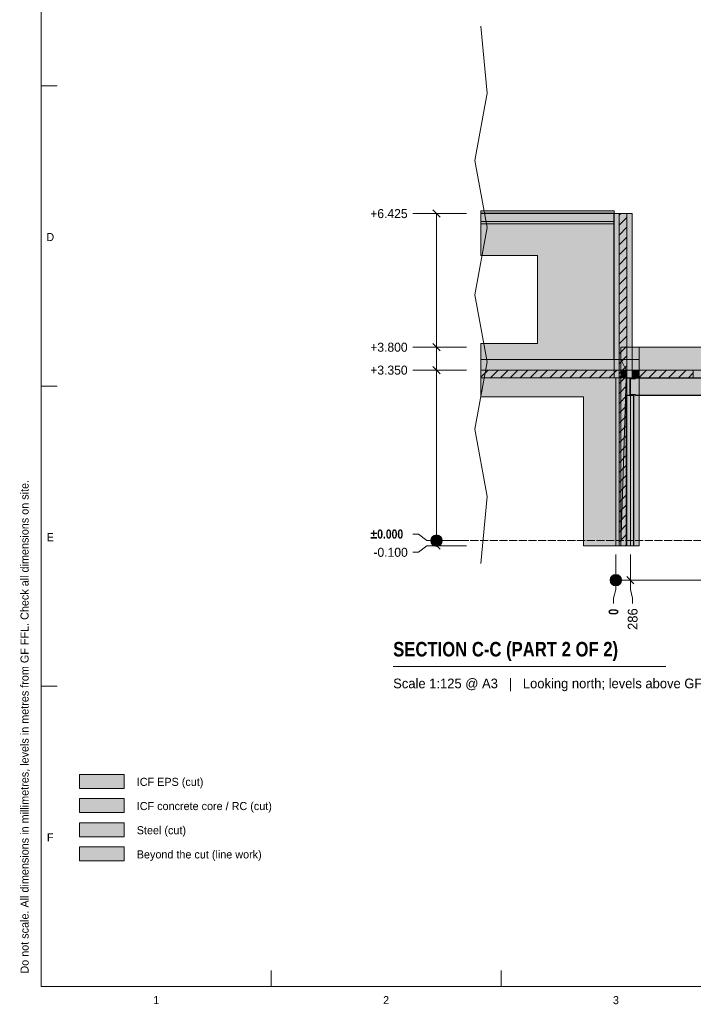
# Model space of a CAD drawing. Header units: millimetres. Extents: x 17 to 413, y 4 to 292.
# Tile 1 of 8: x 17 to 122, y 4 to 159. Entities that reach past the tile are written whole.
import ezdxf
from ezdxf.enums import TextEntityAlignment as Align

# ---------------------------------------------------------------- set-up
doc = ezdxf.new("R2010")
doc.units = ezdxf.units.MM
doc.linetypes.add('DASHED', pattern=[1.524, 1.27, -0.254])
for name, color, linetype in [('FILL-C_BDBDBF', 7, 'Continuous'), ('FILL-EPS', 7, 'Continuous'), ('FILL-LIGHT', 7, 'Continuous'), ('FILL-STEEL', 7, 'Continuous'), ('FILL-TIMBER', 7, 'Continuous'), ('FILL-WHITE', 7, 'Continuous'), ('LINE-CORE', 7, 'Continuous'), ('LINE-INK', 7, 'Continuous'), ('LINE-STEEL-DASH', 7, 'DASHED'), ('LINE-STEEL_GREY', 7, 'Continuous'), ('TEXT-INK', 7, 'Continuous'), ('TEXT-STEEL_GREY', 7, 'Continuous')]:
    doc.layers.add(name, color=color, linetype=linetype)
doc.styles.add('OpenSansCondensed-Bold', font='OpenSansCondensed-Bold.ttf')

msp = doc.modelspace()

# ---------------------------------------------------------------- hatches: boundary and pattern name
at = {"layer": 'FILL-C_BDBDBF', "true_color": 0xbdbdbf}
h = msp.add_hatch(color=9, dxfattribs=at)
h.dxf.hatch_style = 1
h.paths.add_polyline_path([(112.04, 76.24), (110.82, 76.24), (110.82, 128.44), (112.04, 128.44)])
h = msp.add_hatch(color=9, dxfattribs=at)
h.dxf.hatch_style = 1
h.paths.add_polyline_path([(26, 34.3), (33, 34.3), (33, 36.5), (26, 36.5)])
at = {"layer": 'FILL-EPS', "true_color": 0xccffff}
h = msp.add_hatch(color=7, dxfattribs=at)
h.dxf.hatch_style = 1
h.paths.add_polyline_path([(110.01, 102.64), (110.01, 102.75), (110.01, 102.77), (110.01, 126.71), (110.01, 128.44), (110.21, 128.44), (110.82, 128.44), (110.82, 76.24), (110.29, 76.24), (110.29, 96.88), (110.29, 96.89), (110.29, 102.64)])
h = msp.add_hatch(color=7, dxfattribs=at)
h.dxf.hatch_style = 1
h.paths.add_polyline_path([(112.85, 104.5), (112.85, 102.77), (112.85, 102.75), (112.85, 102.64), (112.75, 102.64), (112.58, 102.64), (112.58, 102.64), (112.58, 82.2), (112.58, 76.24), (112.06, 76.24), (112.04, 76.24), (112.04, 128.44), (112.85, 128.44)])
h = msp.add_hatch(color=7, dxfattribs=at)
h.dxf.hatch_style = 1
h.paths.add_polyline_path([(26, 38.1), (33, 38.1), (33, 40.3), (26, 40.3)])
at = {"layer": 'FILL-LIGHT', "true_color": 0xcccccf}
h = msp.add_hatch(color=254, dxfattribs=at)
h.dxf.hatch_style = 1
h.paths.add_polyline_path([(111.42, 103.84), (111.42, 103.77), (111.42, 102.64), (89.1, 102.64), (89.1, 103.84), (108.23, 103.84)])
h = msp.add_hatch(color=254, dxfattribs=at)
h.dxf.hatch_style = 1
h.paths.add_polyline_path([(122.46, 103.84), (122.46, 103.78), (122.46, 102.64), (113.42, 102.64), (112.88, 102.64), (112.88, 102.71), (112.88, 103.84), (121.93, 103.84)])
at = {"layer": 'FILL-STEEL', "true_color": 0x0d2973}
h = msp.add_hatch(color=166, dxfattribs=at)
h.dxf.hatch_style = 1
h.paths.add_polyline_path([(26, 30.5), (33, 30.5), (33, 32.7), (26, 32.7)])
at = {"layer": 'FILL-TIMBER', "true_color": 0xedd6a8}
h = msp.add_hatch(color=41, dxfattribs=at)
h.dxf.hatch_style = 1
h.paths.add_polyline_path([(95.4, 128.88), (110.01, 128.88), (110.01, 128.76), (110.01, 128.5), (89.1, 128.5), (89.1, 128.88)])
h = msp.add_hatch(color=41, dxfattribs=at)
h.dxf.hatch_style = 1
h.paths.add_polyline_path([(95.4, 127.22), (110.01, 127.22), (110.01, 127.1), (110.01, 126.84), (89.1, 126.84), (89.1, 127.22)])
at = {"layer": 'FILL-WHITE', "true_color": 0xffffff}
h = msp.add_hatch(color=7, dxfattribs=at)
h.dxf.hatch_style = 1
h.paths.add_polyline_path([(110.01, 128.88), (110.01, 128.5), (89.1, 128.5), (89.1, 128.88)])
h = msp.add_hatch(color=7, dxfattribs=at)
h.dxf.hatch_style = 1
h.paths.add_polyline_path([(110.01, 128.88), (110.01, 128.5), (89.1, 128.5), (89.1, 128.88)])
h = msp.add_hatch(color=7, dxfattribs=at)
h.dxf.hatch_style = 1
h.paths.add_polyline_path([(110.01, 128.88), (110.01, 128.5), (89.1, 128.5), (89.1, 128.88)])
h = msp.add_hatch(color=7, dxfattribs=at)
h.dxf.hatch_style = 1
h.paths.add_polyline_path([(110.01, 128.5), (110.01, 127.22), (89.1, 127.22), (89.1, 128.5)])
h = msp.add_hatch(color=7, dxfattribs=at)
h.dxf.hatch_style = 1
h.paths.add_polyline_path([(110.01, 128.5), (110.01, 127.22), (89.1, 127.22), (89.1, 128.5)])
h = msp.add_hatch(color=7, dxfattribs=at)
h.dxf.hatch_style = 1
h.paths.add_polyline_path([(110.01, 128.5), (110.01, 127.22), (89.1, 127.22), (89.1, 128.5)])
h = msp.add_hatch(color=7, dxfattribs=at)
h.dxf.hatch_style = 1
h.paths.add_polyline_path([(110.01, 128.5), (110.01, 127.22), (89.1, 127.22), (89.1, 128.5)])
h = msp.add_hatch(color=7, dxfattribs=at)
h.dxf.hatch_style = 1
h.paths.add_polyline_path([(110, 128.44), (110, 105.51), (89.1, 105.51), (89.1, 108.04), (97.99, 108.04), (97.99, 121.85), (89.1, 121.85), (89.1, 128.44)])
h = msp.add_hatch(color=7, dxfattribs=at)
h.dxf.hatch_style = 1
h.paths.add_polyline_path([(110, 128.44), (110, 105.51), (89.1, 105.51), (89.1, 108.04), (97.99, 108.04), (97.99, 121.85), (89.1, 121.85), (89.1, 128.44)])
h = msp.add_hatch(color=7, dxfattribs=at)
h.dxf.hatch_style = 1
h.paths.add_polyline_path([(112.85, 128.44), (112.85, 105.51), (110, 105.51), (110, 128.44)])
h = msp.add_hatch(color=7, dxfattribs=at)
h.dxf.hatch_style = 1
h.paths.add_polyline_path([(110.01, 128.44), (112.85, 128.44), (112.85, 105.51), (110.01, 105.51), (110, 105.49), (110, 105.49), (110, 128.44)])
h = msp.add_hatch(color=7, dxfattribs=at)
h.dxf.hatch_style = 1
h.paths.add_polyline_path([(112.85, 128.44), (112.85, 102.64), (110.01, 102.64), (110.01, 128.44)])
h = msp.add_hatch(color=7, dxfattribs=at)
h.dxf.hatch_style = 1
h.paths.add_polyline_path([(110.01, 127.22), (110.01, 126.84), (89.1, 126.84), (89.1, 127.22)])
h = msp.add_hatch(color=7, dxfattribs=at)
h.dxf.hatch_style = 1
h.paths.add_polyline_path([(110.01, 127.22), (110.01, 126.84), (89.1, 126.84), (89.1, 127.22)])
h = msp.add_hatch(color=7, dxfattribs=at)
h.dxf.hatch_style = 1
h.paths.add_polyline_path([(110.01, 127.22), (110.01, 126.84), (89.1, 126.84), (89.1, 127.22)])
h = msp.add_hatch(color=7, dxfattribs=at)
h.dxf.hatch_style = 1
h.paths.add_polyline_path([(111.09, 107.46), (111.09, 107.46), (111.09, 107.46), (111.09, 107.44)])
h = msp.add_hatch(color=7, dxfattribs=at)
h.dxf.hatch_style = 1
h.paths.add_polyline_path([(113.94, 107.44), (113.94, 107.45), (113.94, 107.44), (113.94, 107.44), (113.94, 103.85), (113.94, 103.85), (112.88, 103.85), (112.88, 102.63), (113.94, 102.63), (113.94, 102.65), (113.94, 102.65), (113.94, 76.24), (113.94, 76.24), (111.09, 76.24), (111.09, 107.44)])
h = msp.add_hatch(color=7, dxfattribs=at)
h.dxf.hatch_style = 1
h.paths.add_polyline_path([(113.94, 107.44), (113.94, 76.24), (111.09, 76.24), (111.09, 107.44)])
h = msp.add_hatch(color=7, dxfattribs=at)
h.dxf.hatch_style = 1
h.paths.add_polyline_path([(113.94, 107.44), (113.94, 103.85), (111.9, 103.85), (111.9, 102.63), (113.94, 102.63), (113.94, 76.24), (111.09, 76.24), (111.09, 107.44)])
h = msp.add_hatch(color=7, dxfattribs=at)
h.dxf.hatch_style = 1
h.paths.add_polyline_path([(111.09, 107.44), (113.94, 107.44), (113.94, 103.85), (111.9, 103.85), (111.9, 102.63), (113.94, 102.63), (113.94, 76.24), (111.09, 76.24)])
h = msp.add_hatch(color=7, dxfattribs=at)
h.dxf.hatch_style = 1
h.paths.add_polyline_path([(113.94, 107.44), (164.05, 107.44), (164.05, 76.24), (162.79, 76.24), (162.79, 102.65), (113.96, 102.65), (113.96, 76.24), (113.96, 76.24), (113.96, 76.24), (113.94, 76.24), (113.94, 107.44)])
h = msp.add_hatch(color=7, dxfattribs=at)
h.dxf.hatch_style = 1
h.paths.add_polyline_path([(113.94, 103.85), (113.94, 107.44), (164.05, 107.44), (164.05, 103.85), (113.94, 103.85)])
h = msp.add_hatch(color=7, dxfattribs=at)
h.dxf.hatch_style = 1
h.paths.add_polyline_path([(111.09, 105.51), (111.09, 76.24), (105.19, 76.24), (105.19, 99.65), (89.1, 99.65), (89.1, 105.51)])
h = msp.add_hatch(color=7, dxfattribs=at)
h.dxf.hatch_style = 1
h.paths.add_polyline_path([(111.09, 105.51), (111.09, 103.85), (89.1, 103.85), (89.1, 105.51)])
h = msp.add_hatch(color=7, dxfattribs=at)
h.dxf.hatch_style = 1
h.paths.add_polyline_path([(110.02, 105.5), (110, 105.51)])
h = msp.add_hatch(color=7, dxfattribs=at)
h.dxf.hatch_style = 1
h.paths.add_polyline_path([(111.9, 103.85), (111.9, 102.63), (111.9, 102.62), (111.9, 102.62), (111.09, 76.24), (111.09, 105.51)])
h = msp.add_hatch(color=7, dxfattribs=at)
h.dxf.hatch_style = 1
h.paths.add_polyline_path([(111.09, 105.51), (113.94, 105.51), (113.94, 103.85), (111.9, 103.85)])
h = msp.add_hatch(color=7, dxfattribs=at)
h.dxf.hatch_style = 1
h.paths.add_polyline_path([(111.09, 76.24), (111.09, 102.63), (113.94, 102.63), (113.94, 103.85), (111.09, 103.85), (111.09, 105.51), (113.94, 105.51), (113.94, 102.64), (113.94, 102.63), (113.94, 76.24), (113.94, 76.24)])
h = msp.add_hatch(color=7, dxfattribs=at)
h.dxf.hatch_style = 1
h.paths.add_polyline_path([(113.94, 105.51), (113.94, 105.51), (113.94, 105.51)])
h = msp.add_hatch(color=7, dxfattribs=at)
h.dxf.hatch_style = 1
h.paths.add_polyline_path([(111.09, 103.85), (111.09, 102.63), (89.1, 102.63), (89.1, 103.85)])
h = msp.add_hatch(color=7, dxfattribs=at)
h.dxf.hatch_style = 1
h.paths.add_polyline_path([(111.09, 102.63), (111.09, 103.85), (111.9, 103.85), (111.9, 102.63), (111.09, 102.63)])
h = msp.add_hatch(color=7, dxfattribs=at)
h.dxf.hatch_style = 1
h.paths.add_polyline_path([(112.88, 102.63), (112.88, 103.85), (113.94, 103.85), (113.94, 102.63)])
h = msp.add_hatch(color=7, dxfattribs=at)
h.dxf.hatch_style = 1
h.paths.add_polyline_path([(113.94, 103.85), (164.05, 103.85), (164.05, 102.63), (162.79, 102.63), (162.79, 102.65), (113.96, 102.65), (113.96, 102.63), (113.94, 102.63)])
h = msp.add_hatch(color=7, dxfattribs=at)
h.dxf.hatch_style = 1
h.paths.add_polyline_path([(111.09, 102.63), (111.09, 76.24), (105.19, 76.24), (105.19, 99.65), (89.1, 99.65), (89.1, 102.63)])
h = msp.add_hatch(color=7, dxfattribs=at)
h.dxf.hatch_style = 1
h.paths.add_polyline_path([(111.09, 102.64), (111.09, 102.63), (110.29, 102.63), (110.29, 102.64)])
h = msp.add_hatch(color=7, dxfattribs=at)
h.dxf.hatch_style = 1
h.paths.add_polyline_path([(110.29, 102.63), (112.58, 102.63), (112.58, 76.24), (110.29, 76.24), (110.29, 102.63)])
h = msp.add_hatch(color=7, dxfattribs=at)
h.dxf.hatch_style = 1
h.paths.add_polyline_path([(111.9, 102.65), (111.9, 102.63), (113.94, 102.63), (113.94, 76.24), (111.09, 76.24), (111.09, 102.65)])
h = msp.add_hatch(color=7, dxfattribs=at)
h.dxf.hatch_style = 1
h.paths.add_polyline_path([(111.9, 102.65), (111.9, 102.63), (113.94, 102.63), (113.94, 76.24), (111.09, 76.24), (111.09, 102.65)])
h = msp.add_hatch(color=7, dxfattribs=at)
h.dxf.hatch_style = 1
h.paths.add_polyline_path([(111.09, 102.64), (112.58, 102.64), (112.58, 102.63), (111.09, 102.63)])
h = msp.add_hatch(color=7, dxfattribs=at)
h.dxf.hatch_style = 1
h.paths.add_polyline_path([(111.9, 102.63), (113.94, 102.63), (113.94, 76.24), (111.09, 76.24), (111.9, 102.63)])
h = msp.add_hatch(color=7, dxfattribs=at)
h.dxf.hatch_style = 1
h.paths.add_polyline_path([(111.81, 102.65), (111.81, 102.65), (111.83, 102.64), (111.81, 102.65)])
h = msp.add_hatch(color=7, dxfattribs=at)
h.dxf.hatch_style = 1
h.paths.add_polyline_path([(111.83, 99.91), (112.48, 99.91), (112.48, 102.57), (111.83, 102.57), (111.83, 102.64), (113.2, 102.64), (113.2, 102.57), (112.54, 102.57), (112.54, 99.91), (113.2, 99.91), (113.2, 99.83), (111.83, 99.83)])
h = msp.add_hatch(color=7, dxfattribs=at)
h.dxf.hatch_style = 1
h.paths.add_polyline_path([(113.2, 102.64), (113.2, 102.57), (112.54, 102.57), (112.54, 99.91), (113.2, 99.91), (113.2, 99.83), (111.83, 99.83), (111.83, 99.91), (112.48, 99.91), (112.48, 102.57), (111.83, 102.57), (111.83, 102.64)])
h = msp.add_hatch(color=7, dxfattribs=at)
h.dxf.hatch_style = 1
h.paths.add_polyline_path([(112.62, 102.47), (113.4, 102.47), (113.4, 102.57), (164.5, 102.57), (164.5, 102.42), (165.35, 102.42), (165.35, 99.91), (164.5, 99.91), (113.4, 99.91), (113.4, 100.01), (112.62, 100.01)])
h = msp.add_hatch(color=7, dxfattribs=at)
h.dxf.hatch_style = 1
h.paths.add_polyline_path([(113.4, 102.47), (113.4, 102.57), (164.5, 102.57), (164.5, 102.42), (165.35, 102.42), (165.35, 99.91), (164.5, 99.91), (113.4, 99.91), (113.4, 100.01), (112.62, 100.01), (112.62, 102.47)])
h = msp.add_hatch(color=7, dxfattribs=at)
h.dxf.hatch_style = 1
h.paths.add_polyline_path([(113.21, 102.65), (113.21, 102.65), (113.21, 102.65), (113.2, 102.64)])
h = msp.add_hatch(color=7, dxfattribs=at)
h.dxf.hatch_style = 1
h.paths.add_polyline_path([(113.4, 102.64), (164.5, 102.64), (164.5, 102.57), (113.4, 102.57)])
h = msp.add_hatch(color=7, dxfattribs=at)
h.dxf.hatch_style = 1
h.paths.add_polyline_path([(164.5, 102.64), (164.5, 102.57), (113.4, 102.57), (113.4, 102.64)])
h = msp.add_hatch(color=7, dxfattribs=at)
h.dxf.hatch_style = 1
h.paths.add_polyline_path([(113.94, 102.63), (113.96, 102.63), (113.96, 76.24), (113.94, 76.24)])
h = msp.add_hatch(color=7, dxfattribs=at)
h.dxf.hatch_style = 1
h.paths.add_polyline_path([(111.96, 99.84), (111.96, 76.24), (111.9, 76.24), (111.9, 99.84)])
h = msp.add_hatch(color=7, dxfattribs=at)
h.dxf.hatch_style = 1
h.paths.add_polyline_path([(111.9, 99.84), (111.96, 99.84), (111.96, 76.24), (111.9, 76.24)])
h = msp.add_hatch(color=7, dxfattribs=at)
h.dxf.hatch_style = 1
h.paths.add_polyline_path([(111.96, 99.84), (113.07, 99.84), (113.07, 76.24), (111.96, 76.24), (111.96, 99.84)])
h = msp.add_hatch(color=7, dxfattribs=at)
h.dxf.hatch_style = 1
h.paths.add_polyline_path([(111.96, 76.24), (111.96, 99.84), (113.07, 99.84), (113.07, 76.24), (111.96, 76.24)])
h = msp.add_hatch(color=7, dxfattribs=at)
h.dxf.hatch_style = 1
h.paths.add_polyline_path([(113.12, 99.84), (113.12, 76.24), (113.07, 76.24), (113.07, 99.84)])
h = msp.add_hatch(color=7, dxfattribs=at)
h.dxf.hatch_style = 1
h.paths.add_polyline_path([(113.07, 99.84), (113.12, 99.84), (113.12, 76.24), (113.07, 76.24)])
h = msp.add_hatch(color=7, dxfattribs=at)
h.dxf.hatch_style = 1
h.paths.add_polyline_path([(113.4, 99.91), (164.5, 99.91), (165.35, 99.91), (165.35, 99.83), (164.5, 99.83), (113.4, 99.83)])
h = msp.add_hatch(color=7, dxfattribs=at)
h.dxf.hatch_style = 1
h.paths.add_polyline_path([(164.5, 99.91), (165.35, 99.91), (165.35, 99.83), (164.5, 99.83), (113.4, 99.83), (113.4, 99.91)])
h = msp.add_hatch(color=7, dxfattribs=at)
h.dxf.hatch_style = 1
h.paths.add_polyline_path([(83, 77.04), (82.97, 77.28), (82.88, 77.49), (82.74, 77.68), (82.55, 77.82), (82.33, 77.91), (82.1, 77.94), (81.87, 77.91), (81.65, 77.82), (81.46, 77.68), (81.32, 77.49), (81.23, 77.28), (81.2, 77.04), (81.23, 76.81), (81.32, 76.59), (81.46, 76.41), (81.65, 76.27), (81.87, 76.18), (82.1, 76.14), (82.33, 76.18), (82.55, 76.27), (82.74, 76.41), (82.88, 76.59), (82.97, 76.81)])
h = msp.add_hatch(color=7, dxfattribs=at)
h.dxf.hatch_style = 1
h.paths.add_polyline_path([(111.19, 70.84), (111.16, 71.08), (111.07, 71.29), (110.92, 71.48), (110.74, 71.62), (110.52, 71.71), (110.29, 71.74), (110.05, 71.71), (109.84, 71.62), (109.65, 71.48), (109.51, 71.29), (109.42, 71.08), (109.39, 70.84), (109.42, 70.61), (109.51, 70.39), (109.65, 70.21), (109.84, 70.07), (110.05, 69.98), (110.29, 69.94), (110.52, 69.98), (110.74, 70.07), (110.92, 70.21), (111.07, 70.39), (111.16, 70.61)])
h = msp.add_hatch(color=7, dxfattribs=at)
h.dxf.hatch_style = 1
h.paths.add_polyline_path([(26, 26.7), (33, 26.7), (33, 28.9), (26, 28.9)])

# ---------------------------------------------------------------- linework, layer by layer
at = {"layer": 'LINE-CORE', "lineweight": 5}
for points in [[(110.01, 128.88), (110.01, 128.5), (89.1, 128.5), (89.1, 128.88)], [(110.01, 128.88), (110.01, 128.88), (110.01, 128.5), (89.1, 128.5), (89.1, 128.88)], [(110.01, 128.88), (110.01, 128.5), (89.1, 128.5), (89.1, 128.88)], [(110.01, 128.5), (110.01, 127.22), (89.1, 127.22), (89.1, 128.5)], [(110.01, 128.5), (110.01, 127.22), (89.1, 127.22), (89.1, 128.5)], [(110.01, 128.5), (110.01, 127.22), (89.1, 127.22), (89.1, 128.5)], [(110.01, 128.5), (110.01, 127.22), (89.1, 127.22), (89.1, 128.5)], [(110, 128.44), (110, 105.51), (89.1, 105.51), (89.1, 108.04), (97.99, 108.04), (97.99, 121.85), (89.1, 121.85), (89.1, 128.44)], [(110, 128.44), (110, 105.51), (89.1, 105.51), (89.1, 108.04), (97.99, 108.04), (97.99, 121.85), (89.1, 121.85), (89.1, 128.44)], [(112.85, 128.44), (112.85, 105.51), (112.85, 105.51), (110, 105.51), (110, 128.44), (110, 128.44)], [(110.01, 128.44), (112.85, 128.44), (112.85, 128.44), (112.85, 105.51), (110.01, 105.51), (110, 105.49), (110, 105.49), (110, 128.44)], [(112.85, 128.44), (112.85, 102.64), (110.01, 102.64), (110.01, 128.44)], [(110.01, 127.22), (110.01, 126.84), (89.1, 126.84), (89.1, 127.22)], [(110.01, 127.22), (110.01, 127.22), (110.01, 126.84), (89.1, 126.84), (89.1, 127.22)], [(110.01, 127.22), (110.01, 126.84), (89.1, 126.84), (89.1, 127.22)], [(111.09, 107.46), (111.09, 107.46), (111.09, 107.46), (111.09, 107.44)], [(113.94, 107.44), (113.94, 107.45), (113.94, 107.44), (113.94, 107.44), (113.94, 103.85), (113.94, 103.85), (112.88, 103.85), (112.88, 102.63), (113.94, 102.63), (113.94, 102.65), (113.94, 102.65), (113.94, 76.24), (113.94, 76.24), (111.09, 76.24), (111.09, 107.44)], [(113.94, 107.44), (113.94, 76.24), (111.09, 76.24), (111.09, 107.44)], [(113.94, 107.44), (113.94, 103.85), (111.9, 103.85), (111.9, 102.63), (113.94, 102.63), (113.94, 76.24), (111.09, 76.24), (111.09, 107.44)], [(111.09, 107.44), (113.94, 107.44), (113.94, 103.85), (111.9, 103.85), (111.9, 102.63), (113.94, 102.63), (113.94, 76.24), (111.09, 76.24)], [(113.94, 107.44), (164.05, 107.44), (164.05, 107.44), (164.05, 76.24), (164.05, 76.24), (164.05, 76.24), (164.05, 76.24), (162.79, 76.24), (162.79, 102.65), (113.96, 102.65), (113.96, 76.24), (113.96, 76.24), (113.96, 76.24), (113.96, 76.24), (113.94, 76.24), (113.94, 107.44), (113.94, 107.44)], [(113.94, 103.85), (113.94, 107.44), (164.05, 107.44), (164.05, 107.44), (164.05, 107.44), (164.05, 107.44), (164.05, 103.85), (113.94, 103.85), (113.94, 103.85), (113.94, 103.85)], [(111.09, 105.51), (111.09, 105.51), (111.09, 105.51), (111.09, 76.24), (105.19, 76.24), (105.19, 99.65), (89.1, 99.65), (89.1, 105.51)], [(111.09, 105.51), (111.09, 103.85), (89.1, 103.85), (89.1, 105.51)], [(110.02, 105.5), (110.02, 105.5), (110, 105.51), (110, 105.51)], [(111.9, 103.85), (111.9, 102.63), (111.9, 102.62), (111.9, 102.62), (111.09, 76.24), (111.09, 105.51)], [(111.09, 105.51), (113.94, 105.51), (113.94, 103.85), (113.94, 103.85), (113.94, 103.85), (113.94, 103.85), (111.9, 103.85), (111.09, 105.51)], [(111.09, 76.24), (111.09, 102.63), (113.94, 102.63), (113.94, 103.85), (111.09, 103.85), (111.09, 105.51), (113.94, 105.51), (113.94, 105.51), (113.94, 102.64), (113.94, 102.63), (113.94, 76.24), (113.94, 76.24), (111.09, 76.24)], [(113.94, 105.51), (113.94, 105.51), (113.94, 105.51)], [(111.09, 103.85), (111.09, 103.85), (111.09, 102.63), (89.1, 102.63), (89.1, 103.85)], [(111.09, 102.63), (111.09, 102.63), (111.09, 103.85), (111.9, 103.85), (111.9, 103.85), (111.9, 103.85), (111.9, 103.85), (111.9, 102.63), (111.09, 102.63), (111.09, 102.63)], [(112.88, 102.63), (112.88, 103.85), (113.94, 103.85), (113.94, 103.85), (113.94, 102.63), (112.88, 102.63)], [(113.94, 103.85), (164.05, 103.85), (164.05, 102.63), (162.79, 102.63), (162.79, 102.65), (113.96, 102.65), (113.96, 102.63), (113.94, 102.63)], [(111.09, 102.63), (111.09, 76.24), (105.19, 76.24), (105.19, 99.65), (89.1, 99.65), (89.1, 102.63)], [(111.09, 102.64), (111.09, 102.63), (110.29, 102.63), (110.29, 102.64)], [(110.29, 102.63), (110.29, 102.63), (112.58, 102.63), (112.58, 76.24), (112.58, 76.24), (112.58, 76.24), (112.58, 76.24), (110.29, 76.24), (110.29, 102.63), (110.29, 102.63)], [(111.9, 102.65), (111.9, 102.63), (113.94, 102.63), (113.94, 76.24), (111.09, 76.24), (111.09, 102.65)], [(111.9, 102.65), (111.9, 102.63), (113.94, 102.63), (113.94, 76.24), (111.09, 76.24), (111.09, 102.65)], [(111.09, 102.64), (112.58, 102.64), (112.58, 102.63), (111.09, 102.63)], [(111.9, 102.63), (111.9, 102.63), (113.94, 102.63), (113.94, 76.24), (113.94, 76.24), (113.94, 76.24), (111.09, 76.24), (111.9, 102.63), (111.9, 102.63)], [(111.81, 102.65), (111.81, 102.65), (111.83, 102.64), (111.81, 102.65)], [(111.83, 99.91), (112.48, 99.91), (112.48, 102.57), (111.83, 102.57), (111.83, 102.57), (111.83, 102.64), (113.2, 102.64), (113.2, 102.57), (112.54, 102.57), (112.54, 99.91), (113.2, 99.91), (113.2, 99.91), (113.2, 99.83), (111.83, 99.83), (111.83, 99.83)], [(113.2, 102.64), (113.2, 102.57), (113.2, 102.57), (112.54, 102.57), (112.54, 99.91), (113.2, 99.91), (113.2, 99.83), (113.2, 99.83), (111.83, 99.83), (111.83, 99.91), (111.83, 99.91), (112.48, 99.91), (112.48, 102.57), (111.83, 102.57), (111.83, 102.64)], [(112.62, 102.47), (113.4, 102.47), (113.4, 102.57), (164.5, 102.57), (164.5, 102.42), (165.35, 102.42), (165.35, 102.42), (165.35, 99.91), (164.5, 99.91), (113.4, 99.91), (113.4, 100.01), (112.62, 100.01)], [(113.4, 102.47), (113.4, 102.57), (164.5, 102.57), (164.5, 102.42), (165.35, 102.42), (165.35, 99.91), (165.35, 99.91), (164.5, 99.91), (113.4, 99.91), (113.4, 100.01), (112.62, 100.01), (112.62, 102.47)], [(113.21, 102.65), (113.21, 102.65), (113.21, 102.65), (113.2, 102.64)], [(113.4, 102.64), (164.5, 102.64), (164.5, 102.64), (164.5, 102.57), (113.4, 102.57), (113.4, 102.57)], [(164.5, 102.64), (164.5, 102.57), (113.4, 102.57), (113.4, 102.64)], [(113.94, 102.63), (113.96, 102.63), (113.96, 76.24), (113.94, 76.24)], [(111.96, 99.84), (111.96, 76.24), (111.9, 76.24), (111.9, 99.84)], [(111.9, 99.84), (111.96, 99.84), (111.96, 76.24), (111.9, 76.24)], [(111.96, 99.84), (111.96, 99.84), (113.07, 99.84), (113.07, 76.24), (113.07, 76.24), (113.07, 76.24), (113.07, 76.24), (111.96, 76.24), (111.96, 99.84), (111.96, 99.84)], [(111.96, 76.24), (111.96, 76.24), (111.96, 99.84), (113.07, 99.84), (113.07, 99.84), (113.07, 99.84), (113.07, 99.84), (113.07, 76.24), (111.96, 76.24), (111.96, 76.24)], [(113.12, 99.84), (113.12, 76.24), (113.07, 76.24), (113.07, 99.84)], [(113.07, 99.84), (113.12, 99.84), (113.12, 76.24), (113.07, 76.24)], [(113.4, 99.91), (164.5, 99.91), (164.5, 99.91), (165.35, 99.91), (165.35, 99.83), (164.5, 99.83), (113.4, 99.83), (113.4, 99.83)], [(164.5, 99.91), (165.35, 99.91), (165.35, 99.83), (164.5, 99.83), (164.5, 99.83), (113.4, 99.83), (113.4, 99.91)]]:
    msp.add_lwpolyline(points, close=True, dxfattribs=at)
at = {"layer": 'LINE-INK', "lineweight": 5}
for p, q in [((90.06, 147.34), (89.1, 157.9)), ((20, 148.5), (22.5, 148.5)), ((88.14, 136.79), (90.06, 147.34)), ((90.06, 126.23), (88.14, 136.79)), ((79.28, 128.44), (78.4, 128.44)), ((80.6, 128.44), (79.28, 128.44)), ((86.8, 128.44), (80.6, 128.44)), ((82.67, 127.88), (81.54, 129.01)), ((82.1, 76.24), (82.1, 128.44)), ((88.14, 115.67), (90.06, 126.23)), ((90.06, 105.12), (88.14, 115.67)), ((79.28, 107.44), (78.4, 107.44)), ((80.6, 107.44), (79.28, 107.44)), ((86.8, 107.44), (80.6, 107.44)), ((82.67, 106.88), (81.54, 108.01)), ((79.28, 103.84), (78.4, 103.84)), ((80.6, 103.84), (79.28, 103.84)), ((86.8, 103.84), (80.6, 103.84)), ((82.67, 103.28), (81.54, 104.41)), ((88.14, 94.56), (90.06, 105.12)), ((20, 101.33), (22.5, 101.33)), ((90.06, 84), (88.14, 94.56)), ((89.1, 73.44), (90.06, 84)), ((79.28, 78.08), (78.4, 78.08)), ((80.6, 77.04), (79.28, 78.08)), ((80.6, 76.24), (79.28, 75.21)), ((86.8, 77.04), (80.6, 77.04)), ((86.8, 76.24), (80.6, 76.24)), ((82.67, 75.68), (81.54, 76.81)), ((79.28, 75.21), (78.4, 75.21)), ((110.29, 74.84), (110.29, 69.34)), ((112.58, 74.84), (112.58, 69.34)), ((112.01, 71.41), (113.14, 70.28)), ((110.29, 70.84), (219.95, 70.84)), ((110.29, 69.34), (109.92, 68.02)), ((112.58, 69.34), (112.94, 68.02)), ((109.92, 68.02), (109.92, 67.14)), ((112.94, 68.02), (112.94, 67.14)), ((75.3, 57.24), (118.17, 57.24)), ((20, 54.17), (22.5, 54.17)), ((56.12, 7), (56.12, 9.5)), ((92.25, 7), (92.25, 9.5))]:
    msp.add_line(p, q, dxfattribs=at)
for points in [[(20, 7), (413, 7), (413, 290), (20, 290)], [(95.4, 128.88), (110.01, 128.88), (110.01, 128.76), (110.01, 128.5), (89.1, 128.5), (89.1, 128.88)], [(110.01, 102.64), (110.01, 102.75), (110.01, 102.77), (110.01, 126.71), (110.01, 128.44), (110.21, 128.44), (110.82, 128.44), (110.82, 76.24), (110.29, 76.24), (110.29, 96.88), (110.29, 96.89), (110.29, 102.64)], [(110.21, 128.44), (110.82, 128.44), (112.04, 128.44), (112.85, 128.44), (112.85, 104.5), (112.85, 102.77), (112.85, 102.75), (112.85, 102.64), (112.75, 102.64), (112.58, 102.64), (112.58, 102.64), (112.58, 82.2), (112.58, 76.24), (112.06, 76.24), (112.04, 76.24), (110.82, 76.24), (110.29, 76.24), (110.29, 96.88), (110.29, 96.89), (110.29, 102.64), (110.01, 102.64), (110.01, 102.75), (110.01, 102.77), (110.01, 126.71), (110.01, 128.44)], [(112.04, 76.24), (110.82, 76.24), (110.82, 128.44), (112.04, 128.44)], [(112.85, 104.5), (112.85, 102.77), (112.85, 102.75), (112.85, 102.64), (112.75, 102.64), (112.58, 102.64), (112.58, 102.64), (112.58, 82.2), (112.58, 76.24), (112.06, 76.24), (112.04, 76.24), (112.04, 128.44), (112.85, 128.44)], [(95.4, 127.22), (110.01, 127.22), (110.01, 127.1), (110.01, 126.84), (89.1, 126.84), (89.1, 127.22)], [(111.42, 103.84), (111.42, 103.77), (111.42, 102.64), (89.1, 102.64), (89.1, 103.84), (108.23, 103.84)], [(122.46, 103.84), (122.46, 103.78), (122.46, 102.64), (113.42, 102.64), (112.88, 102.64), (112.88, 102.71), (112.88, 103.84), (121.93, 103.84)], [(26, 38.1), (33, 38.1), (33, 40.3), (26, 40.3)], [(26, 34.3), (33, 34.3), (33, 36.5), (26, 36.5)], [(26, 30.5), (33, 30.5), (33, 32.7), (26, 32.7)], [(26, 26.7), (33, 26.7), (33, 28.9), (26, 28.9)]]:
    msp.add_lwpolyline(points, close=True, dxfattribs=at)
for centre in [(82.1, 77.04), (110.29, 70.84)]:
    msp.add_circle(centre, 0.9, dxfattribs=at)
at = {"layer": 'LINE-STEEL-DASH', "lineweight": 5}
msp.add_line((85.9, 77.04), (223.15, 77.04), dxfattribs=at)
at = {"layer": 'LINE-STEEL_GREY', "lineweight": 5}
for p, q in [((110.82, 128.18), (111.08, 128.44)), ((110.82, 126.62), (112.04, 127.85)), ((110.82, 125.07), (112.04, 126.29)), ((110.82, 123.51), (112.04, 124.73)), ((110.82, 121.96), (112.04, 123.18)), ((110.82, 120.4), (112.04, 121.62)), ((110.82, 118.85), (112.04, 120.07)), ((110.82, 117.29), (112.04, 118.51)), ((110.82, 115.73), (112.04, 116.96)), ((110.82, 114.18), (112.04, 115.4)), ((110.82, 112.62), (112.04, 113.85)), ((110.82, 111.07), (112.04, 112.29)), ((110.82, 109.51), (112.04, 110.73)), ((110.82, 107.96), (112.04, 109.18)), ((110.82, 106.4), (112.04, 107.62)), ((110.82, 104.84), (112.04, 106.07)), ((89.1, 102.71), (90.23, 103.84)), ((90.59, 102.64), (91.79, 103.84)), ((92.15, 102.64), (93.35, 103.84)), ((93.7, 102.64), (94.9, 103.84)), ((95.26, 102.64), (96.46, 103.84)), ((96.81, 102.64), (98.01, 103.84)), ((98.37, 102.64), (99.57, 103.84)), ((99.92, 102.64), (101.12, 103.84)), ((101.48, 102.64), (102.68, 103.84)), ((103.04, 102.64), (104.24, 103.84)), ((104.59, 102.64), (105.79, 103.84)), ((106.15, 102.64), (107.35, 103.84)), ((107.7, 102.64), (108.9, 103.84)), ((109.26, 102.64), (110.46, 103.84)), ((110.82, 103.29), (112.04, 104.51)), ((112.88, 103.16), (113.57, 103.84)), ((113.92, 102.64), (115.12, 103.84)), ((115.48, 102.64), (116.68, 103.84)), ((117.04, 102.64), (118.24, 103.84)), ((118.59, 102.64), (119.79, 103.84)), ((120.15, 102.64), (121.35, 103.84)), ((110.81, 102.64), (111.42, 103.25)), ((110.82, 101.73), (112.04, 102.96)), ((121.7, 102.64), (122.46, 103.4)), ((110.82, 100.18), (112.04, 101.4)), ((110.82, 98.62), (112.04, 99.84)), ((110.82, 97.07), (112.04, 98.29)), ((110.82, 95.51), (112.04, 96.73)), ((110.82, 93.96), (112.04, 95.18)), ((110.82, 92.4), (112.04, 93.62)), ((110.82, 90.84), (112.04, 92.07)), ((110.82, 89.29), (112.04, 90.51)), ((110.82, 87.73), (112.04, 88.96)), ((110.82, 86.18), (112.04, 87.4)), ((110.82, 84.62), (112.04, 85.84)), ((110.82, 83.07), (112.04, 84.29)), ((110.82, 81.51), (112.04, 82.73)), ((110.82, 79.95), (112.04, 81.18)), ((110.82, 78.4), (112.04, 79.62)), ((110.82, 76.84), (112.04, 78.07)), ((111.78, 76.24), (112.04, 76.51))]:
    msp.add_line(p, q, dxfattribs=at)

# ---------------------------------------------------------------- texts
at = {"layer": 'TEXT-INK'}
for s, height, p in [('+6.425', 1.422, (71.7, 127.73)), ('+3.800', 1.422, (71.7, 106.73)), ('+3.350', 1.422, (71.7, 103.13)), ('-0.100', 1.422, (72.2, 74.5)), ('ICF EPS (cut)', 1.27, (35, 38.5)), ('ICF concrete core / RC (cut)', 1.27, (35, 34.7)), ('Steel (cut)', 1.27, (35, 30.9)), ('Beyond the cut (line work)', 1.27, (35, 27.1))]:
    msp.add_text(s, height=height, dxfattribs=at).set_placement(p)
at = {"layer": 'TEXT-INK', "style": 'OpenSansCondensed-Bold'}
for s, height, p in [('±0.000', 1.422, (71.7, 77.37)), ('SECTION C-C (PART 2 OF 2)', 2.286, (75.3, 58.84))]:
    msp.add_text(s, height=height, dxfattribs=at).set_placement(p)
msp.add_text('0', height=1.52, rotation=90, dxfattribs=at).set_placement((110.68, 65.37))
at = {"layer": 'TEXT-INK'}
msp.add_text('286', height=1.524, rotation=90, dxfattribs=at).set_placement((113.7, 63.01))
at = {"layer": 'TEXT-STEEL_GREY'}
for s, p in [('D', (21.4, 124.12)), ('E', (21.4, 76.95)), ('F', (21.4, 29.78)), ('1', (38.06, 4.2)), ('2', (74.19, 4.2)), ('3', (110.31, 4.2))]:
    msp.add_text(s, height=1.27, dxfattribs=at).set_placement(p, align=Align.CENTER)
msp.add_text('Do not scale. All dimensions in millimetres, levels in metres from GF FFL. Check all dimensions on site.', height=1.27, rotation=90, dxfattribs=at).set_placement((18, 9))
msp.add_text('Scale 1:125 @ A3   |   Looking north; levels above GF FFL', height=1.524, dxfattribs=at).set_placement((75.3, 53.84))

doc.saveas('drawing.dxf')
